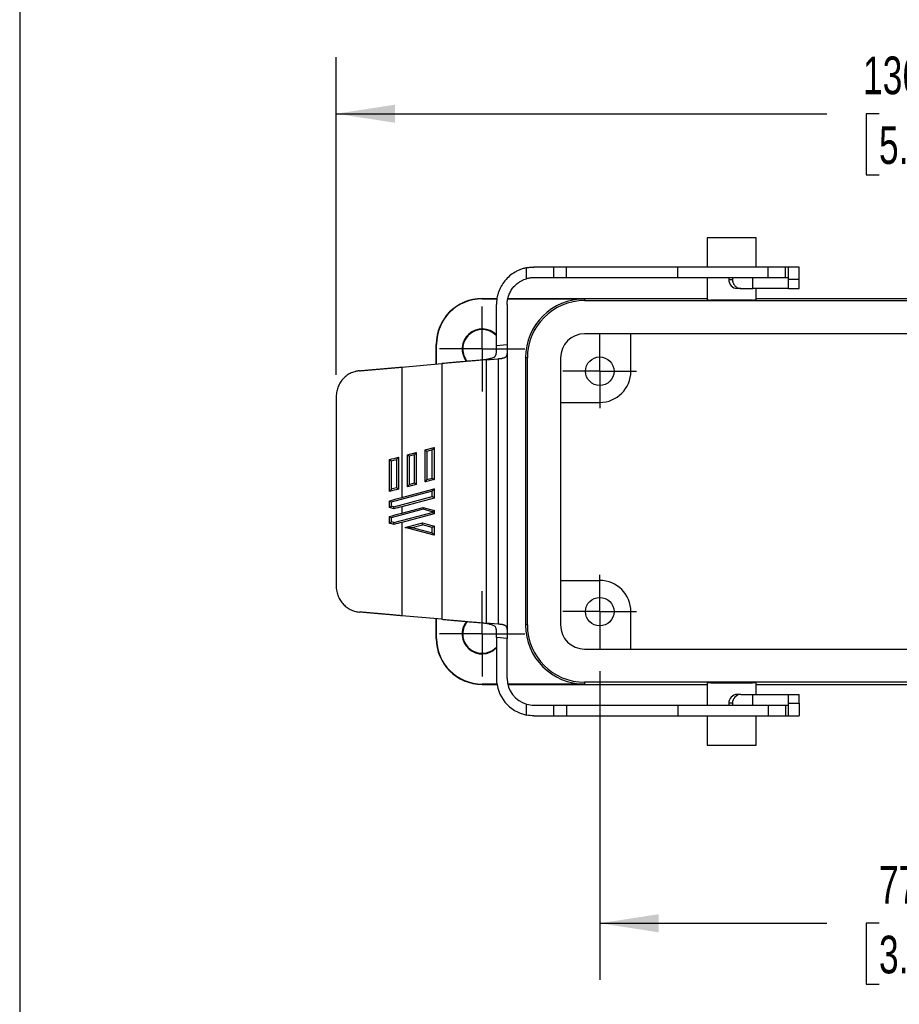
# Model space of a CAD drawing. Header units: millimetres. Extents: x 13 to 546, y 13 to 419.
# Tile 2 of 8: x 13 to 111, y 117 to 227. Entities that reach past the tile are written whole.
import ezdxf

# ---------------------------------------------------------------- set-up
doc = ezdxf.new("R2010")
doc.units = ezdxf.units.MM
doc.header["$LTSCALE"] = 2
doc.linetypes.add('SLD-Center', pattern=[19.05, 15.24, -1.27, 1.27, -1.27])
doc.linetypes.add('SLD-Solid', pattern=[0])
doc.layers.add('CENTER', color=40, linetype='SLD-Center')
doc.layers.add('DIMENSIONS', color=140, linetype='SLD-Solid', lineweight=25)
doc.layers.add('TEXT', color=140, linetype='SLD-Solid', lineweight=25)
doc.styles.add('SLDTEXTSTYLE0', font='TXT', dxfattribs={"width": 0.7})
doc.dimstyles.new('SLDDIMSTYLE1', dxfattribs={"dimtxt": 4.316016, "dimasz": 6.604, "dimexe": 0, "dimexo": 0.0625, "dimgap": 1.079004, "dimtad": 0, "dimtih": 1, "dimtoh": 1, "dimrnd": 1e-09, "dimzin": 12, "dimdsep": 46, "dimtxsty": 'SLDTEXTSTYLE0', "dimsah": 1, "dimcen": 0.09, "dimadec": 0, "dimazin": 3, "dimtfac": 1, "dimtofl": 0, "dimtmove": 0, "dimatfit": 3, "dimfxl": 0, "dimfrac": 2, "dimtolj": 1, "dimtzin": 12, "dimarcsym": 0})

# ---------------------------------------------------------------- blocks, each defined once
blk = doc.blocks.new('_D_1')
at = {"layer": 'DIMENSIONS'}
for p, q in [((77.83, 154.26), (77.83, 119.59)), ((155.33, 154.26), (155.33, 119.59)), ((77.83, 125.94), (103.34, 125.94)), ((109.18, 125.94), (107.73, 125.94)), ((107.73, 125.94), (107.73, 119.08)), ((122.01, 125.94), (123.46, 125.94)), ((123.46, 125.94), (123.46, 119.08)), ((155.33, 125.94), (127.86, 125.94)), ((107.73, 119.08), (109.18, 119.08)), ((123.46, 119.08), (122.01, 119.08))]:
    blk.add_line(p, q, dxfattribs=at)
for points in [[(77.83, 125.94), (84.43, 124.92), (84.43, 126.95)], [(155.33, 125.94), (148.72, 126.95), (148.72, 124.92)]]:
    blk.add_solid(points, dxfattribs=at)
at = {"layer": 'DIMENSIONS', "char_height": 4.233, "attachment_point": 1, "style": 'SLDTEXTSTYLE0'}
for s, insert in [('77.5', (109.18, 132.36)), ('3.05', (109.18, 124.54))]:
    blk.add_mtext(s, dxfattribs=dict(at, insert=insert))
blk = doc.blocks.new('_D_3')
at = {"layer": 'DIMENSIONS'}
for p, q in [((48.23, 187.53), (48.23, 223.21)), ((184.93, 187.53), (184.93, 223.21)), ((48.23, 216.86), (103.34, 216.86)), ((109.18, 216.86), (107.73, 216.86)), ((107.73, 216.86), (107.73, 210)), ((122.01, 216.86), (123.46, 216.86)), ((123.46, 216.86), (123.46, 210)), ((184.93, 216.86), (127.86, 216.86)), ((107.73, 210), (109.18, 210)), ((123.46, 210), (122.01, 210))]:
    blk.add_line(p, q, dxfattribs=at)
for points in [[(48.23, 216.86), (54.83, 215.85), (54.83, 217.88)], [(184.93, 216.86), (178.32, 217.88), (178.32, 215.85)]]:
    blk.add_solid(points, dxfattribs=at)
at = {"layer": 'DIMENSIONS', "char_height": 4.233, "attachment_point": 1, "style": 'SLDTEXTSTYLE0'}
for s, insert in [('136.7', (107.39, 223.29)), ('5.38', (109.18, 215.46))]:
    blk.add_mtext(s, dxfattribs=dict(at, insert=insert))
blk = doc.blocks.new('SW_CENTERMARKSYMBOL_2')
at = {"layer": 'CENTER', "color": 0}
for p, q in [((0, 2.54), (0, 4.14)), ((0, 0), (0, 2.54)), ((-2.54, 0), (-4.14, 0)), ((0, 0), (-2.54, 0)), ((0, 0), (0, -2.54)), ((0, 0), (2.54, 0)), ((2.54, 0), (4.14, 0)), ((0, -2.54), (0, -4.14))]:
    blk.add_line(p, q, dxfattribs=at)
blk = doc.blocks.new('SW_CENTERMARKSYMBOL_3')
at = {"layer": 'CENTER', "color": 0}
for p, q in [((0, 2.54), (0, 4.14)), ((0, 0), (0, 2.54)), ((-2.54, 0), (-4.14, 0)), ((0, 0), (-2.54, 0)), ((0, 0), (0, -2.54)), ((0, 0), (2.54, 0)), ((2.54, 0), (4.14, 0)), ((0, -2.54), (0, -4.14))]:
    blk.add_line(p, q, dxfattribs=at)
blk = doc.blocks.new('SW_CENTERMARKSYMBOL_4')
at = {"layer": 'CENTER', "color": 0}
for p, q in [((0, 2.54), (0, 4.79)), ((0, 0), (0, 2.54)), ((-2.54, 0), (-4.79, 0)), ((0, 0), (-2.54, 0)), ((0, 0), (0, -2.54)), ((0, 0), (2.54, 0)), ((2.54, 0), (4.79, 0)), ((0, -2.54), (0, -4.79))]:
    blk.add_line(p, q, dxfattribs=at)
blk = doc.blocks.new('SW_CENTERMARKSYMBOL_5')
at = {"layer": 'CENTER', "color": 0}
for p, q in [((0, 2.54), (0, 4.79)), ((0, 0), (0, 2.54)), ((-2.54, 0), (-4.79, 0)), ((0, 0), (-2.54, 0)), ((0, 0), (0, -2.54)), ((0, 0), (2.54, 0)), ((2.54, 0), (4.79, 0)), ((0, -2.54), (0, -4.79))]:
    blk.add_line(p, q, dxfattribs=at)

msp = doc.modelspace()

# ---------------------------------------------------------------- linework, layer by layer
for p, q in [((89.876, 202.939), (89.876, 199.639)), ((92.626, 202.939), (89.876, 202.939)), ((95.376, 202.939), (92.626, 202.939)), ((95.376, 199.639), (95.376, 202.939)), ((69.618, 198.328), (69.618, 199.56)), ((72.618, 199.639), (72.618, 198.439)), ((74.085, 199.639), (72.618, 199.639)), ((74.085, 198.439), (74.085, 199.639)), ((86.585, 198.439), (86.585, 199.639)), ((96.741, 199.639), (86.585, 199.639)), ((96.741, 198.439), (96.741, 199.639)), ((98.673, 198.439), (98.673, 199.639)), ((99.026, 199.639), (98.673, 199.639)), ((99.026, 198.439), (99.026, 199.639)), ((100.226, 199.639), (99.026, 199.639)), ((100.226, 198.239), (100.226, 199.639)), ((74.085, 198.439), (72.618, 198.439)), ((96.741, 198.439), (86.585, 198.439)), ((89.876, 198.439), (89.876, 195.951)), ((92.316, 198.439), (92.316, 198.239)), ((92.316, 198.239), (92.726, 198.239)), ((92.726, 198.439), (92.726, 198.239)), ((95, 197.239), (95, 198.439)), ((99.026, 198.439), (98.673, 198.439)), ((99.026, 198.239), (99.026, 198.439)), ((100.226, 198.239), (99.026, 198.239)), ((93.666, 197.239), (93.255, 197.239)), ((93.666, 197.239), (95, 197.239)), ((95.376, 195.951), (95.376, 197.239)), ((99.026, 197.239), (100.226, 197.239)), ((64.626, 196.108), (64.626, 196.074)), ((64.626, 196.108), (66.283, 196.108)), ((64.626, 196.074), (66.28, 196.074)), ((67.53, 196.074), (76.126, 196.074)), ((67.535, 196.108), (89.876, 196.108)), ((76.126, 196.074), (76.126, 195.868)), ((76.126, 195.868), (157.026, 195.868)), ((94.966, 195.939), (90.285, 195.939)), ((95.376, 196.108), (137.776, 196.108)), ((66.226, 190.84), (66.226, 195.439)), ((67.426, 195.439), (67.426, 190.945)), ((157.026, 192.143), (76.126, 192.143)), ((81.326, 187.939), (81.326, 192.143)), ((59.456, 190.939), (59.491, 190.939)), ((59.456, 188.742), (59.456, 190.939)), ((59.491, 188.745), (59.491, 190.939)), ((66.226, 190.84), (67.426, 190.945)), ((67.426, 190.283), (67.426, 158.595)), ((65.082, 189.234), (66.426, 189.351)), ((65.082, 189.234), (65.082, 159.644)), ((66.426, 189.351), (66.426, 159.526)), ((69.696, 189.439), (69.491, 189.439)), ((69.491, 189.439), (69.491, 159.439)), ((69.696, 159.439), (69.696, 189.439)), ((73.422, 189.439), (73.422, 159.439)), ((55.592, 188.404), (60.082, 188.796)), ((55.592, 188.404), (55.592, 173.761)), ((60.082, 188.796), (60.082, 160.081)), ((48.226, 184.988), (48.226, 163.889)), ((73.422, 184.439), (77.826, 184.439)), ((58.226, 179.093), (59.226, 179.361)), ((59.226, 179.361), (59.226, 175.77)), ((55.226, 178.29), (55.226, 174.698)), ((56.226, 178.558), (57.226, 178.825)), ((56.226, 174.966), (56.226, 178.558)), ((57.026, 178.565), (56.426, 178.404)), ((56.426, 178.404), (56.426, 175.227)), ((57.026, 175.388), (57.026, 178.565)), ((57.226, 178.825), (57.226, 175.234)), ((58.226, 175.502), (58.226, 179.093)), ((59.026, 179.101), (58.426, 178.94)), ((58.426, 178.94), (58.426, 175.763)), ((59.026, 175.924), (59.026, 179.101)), ((54.226, 174.43), (54.226, 178.022)), ((54.419, 177.871), (54.419, 174.686)), ((55.026, 174.852), (55.026, 178.029)), ((58.426, 175.763), (59.026, 175.924)), ((55.592, 173.761), (59.226, 174.735)), ((57.226, 175.234), (56.226, 174.966)), ((56.426, 175.227), (57.026, 175.388)), ((59.226, 175.77), (58.226, 175.502)), ((59.226, 174.735), (59.226, 173.7)), ((59.026, 174.474), (54.419, 173.24)), ((54.707, 172.696), (59.026, 173.853)), ((59.226, 173.7), (55.592, 172.726)), ((59.026, 173.853), (59.026, 174.474)), ((54.226, 172.619), (54.226, 173.389)), ((54.419, 173.24), (54.419, 172.77)), ((55.592, 172.726), (55.592, 171.998)), ((55.592, 171.998), (58, 172.643)), ((58, 172.643), (59.226, 172.315)), ((54.226, 170.856), (54.226, 171.625)), ((58, 172.436), (54.419, 171.477)), ((54.419, 171.477), (54.419, 171.007)), ((54.707, 170.933), (59.026, 172.09)), ((59.226, 171.936), (55.592, 170.963)), ((59.026, 172.161), (58, 172.436)), ((59.026, 172.09), (59.026, 172.161)), ((59.226, 172.315), (59.226, 171.936)), ((55.592, 170.963), (55.592, 160.474)), ((55.977, 170.387), (57.909, 170.904)), ((59.226, 169.516), (55.977, 170.387)), ((56.75, 170.387), (57.909, 170.697)), ((56.75, 170.387), (59.026, 169.777)), ((57.909, 170.904), (59.226, 170.551)), ((59.026, 170.398), (57.909, 170.697)), ((59.026, 169.777), (59.026, 170.398)), ((59.226, 170.551), (59.226, 169.516)), ((73.422, 164.439), (77.826, 164.439)), ((60.082, 160.081), (55.592, 160.474)), ((81.326, 156.735), (81.326, 160.939)), ((59.456, 157.939), (59.456, 160.136)), ((59.491, 157.939), (59.491, 160.133)), ((66.426, 159.526), (65.082, 159.644)), ((69.696, 159.439), (69.491, 159.439)), ((59.491, 157.939), (59.456, 157.939)), ((67.426, 157.933), (66.226, 158.038)), ((66.226, 158.038), (66.226, 153.439)), ((67.426, 153.439), (67.426, 157.933)), ((76.126, 156.735), (157.026, 156.735)), ((64.626, 152.804), (64.626, 152.769)), ((66.274, 152.804), (64.626, 152.804)), ((64.626, 152.769), (66.279, 152.769)), ((76.126, 152.804), (67.494, 152.804)), ((67.501, 152.769), (89.876, 152.769)), ((76.126, 153.009), (76.126, 152.804)), ((157.026, 153.009), (76.126, 153.009)), ((89.876, 152.926), (89.876, 150.439)), ((90.285, 152.939), (94.966, 152.939)), ((95.376, 151.639), (95.376, 152.926)), ((95.376, 152.769), (137.776, 152.769)), ((93.666, 151.639), (93.255, 151.639)), ((93.666, 151.639), (95, 151.639)), ((95, 150.439), (95, 151.639)), ((95, 151.639), (99.026, 151.639)), ((99.026, 151.639), (100.226, 151.639)), ((99.026, 150.639), (99.026, 151.639)), ((100.226, 150.639), (100.226, 151.639)), ((69.618, 149.317), (69.618, 150.55)), ((70.426, 150.439), (72.618, 150.439)), ((72.618, 150.439), (72.618, 149.239)), ((72.618, 150.439), (74.085, 150.439)), ((74.085, 150.439), (74.085, 149.239)), ((74.085, 150.439), (86.585, 150.439)), ((86.585, 150.439), (86.585, 149.239)), ((86.585, 150.439), (96.741, 150.439)), ((92.316, 150.639), (92.316, 150.439)), ((92.726, 150.639), (92.316, 150.639)), ((92.726, 150.639), (92.726, 150.439)), ((96.741, 150.439), (96.741, 149.239)), ((96.741, 150.439), (98.673, 150.439)), ((98.673, 150.439), (98.673, 149.239)), ((98.673, 150.439), (99.026, 150.439)), ((99.026, 150.639), (100.226, 150.639)), ((99.026, 150.439), (99.026, 150.639)), ((99.026, 149.239), (99.026, 150.439)), ((100.226, 150.639), (100.226, 149.239)), ((70.426, 149.239), (72.618, 149.239)), ((72.618, 149.239), (74.085, 149.239)), ((74.085, 149.239), (86.585, 149.239)), ((86.585, 149.239), (96.741, 149.239)), ((89.876, 149.239), (89.876, 145.939)), ((95.376, 145.939), (95.376, 149.239)), ((96.741, 149.239), (98.673, 149.239)), ((98.673, 149.239), (99.026, 149.239)), ((99.026, 149.239), (100.226, 149.239)), ((89.876, 145.939), (95.376, 145.939))]:
    msp.add_line(p, q)
for centre in [(77.826, 187.939), (77.826, 160.939)]:
    msp.add_circle(centre, 1.6)
for centre, radius, start, end in [((64.626, 190.939), 5.17, 90, 180), ((64.626, 190.939), 5.135, 90, 180), ((76.126, 189.439), 6.635, 90, 180), ((76.126, 189.439), 6.43, 90, 180), ((64.626, 190.439), 2.25, 44.67567, 219.20388), ((64.626, 190.439), 2.18, 42.7881, 180), ((76.126, 189.439), 2.704, 90, 180), ((64.626, 190.439), 2.18, 180, 220.21445), ((77.826, 187.939), 3.5, 270, 0), ((77.826, 160.939), 3.5, 0, 90), ((64.626, 158.439), 2.25, 141.213, 315.32433), ((64.626, 158.439), 2.18, 140.13675, 180), ((76.126, 159.439), 6.635, 180, 270), ((76.126, 159.439), 6.43, 180, 270), ((76.126, 159.439), 2.704, 180, 270), ((64.626, 158.439), 2.18, 180, 317.2119), ((64.626, 157.939), 5.17, 180, 270), ((64.626, 157.939), 5.135, 180, 270), ((70.426, 153.439), 4.2, 180, 258.91228), ((70.426, 153.439), 3, 180, 254.38117), ((93.287, 150.668), 0.971, 91.83611, 181.72535), ((93.697, 150.668), 0.971, 91.83611, 181.72535)]:
    msp.add_arc(centre, radius, start, end)
for centre, start_param, end_param in [((92.626, 195.951), 3.1415927, 3.6944675), ((92.626, 195.951), 5.7303104, 6.2831853), ((92.626, 152.926), 2.5887178, 3.1415927), ((92.626, 152.926), 0, 0.5528749)]:
    msp.add_ellipse(centre, major_axis=(2.75, 0), ratio=0.0087269, start_param=start_param, end_param=end_param)
for points, knots in [([(69.618, 199.56), (69.552, 199.547), (69.421, 199.519), (69.228, 199.466), (69.038, 199.405), (68.851, 199.335), (68.667, 199.255), (68.487, 199.167), (68.153, 198.982), (67.69, 198.656), (67.166, 198.122), (66.742, 197.505), (66.491, 196.942), (66.351, 196.48), (66.279, 196.138), (66.234, 195.79), (66.228, 195.556), (66.226, 195.439)], [0, 0, 0, 0, 0.03483437, 0.06947417, 0.10399814, 0.13848583, 0.17301705, 0.20767129, 0.24252721, 0.37123, 0.5000229, 0.62872571, 0.75751863, 0.81833578, 0.87873724, 0.9391498, 1, 1, 1, 1]), ([(69.618, 199.56), (69.672, 199.57), (69.779, 199.59), (69.941, 199.612), (70.103, 199.627), (70.265, 199.637), (70.372, 199.638), (70.426, 199.639)], [0, 0, 0, 0, 0.2011404, 0.4015651, 0.601419, 0.8008482, 1, 1, 1, 1]), ([(86.585, 199.639), (84.403, 199.639), (82.222, 199.639), (78.007, 199.639), (75.974, 199.639), (74.085, 199.639)], [0, 0, 0, 0, 0.5, 0.5, 1, 1, 1, 1]), ([(98.673, 199.639), (98.56, 199.639), (98.304, 199.639), (97.612, 199.639), (97.177, 199.639), (96.741, 199.639)], [0, 0, 0, 0, 0.5, 0.5, 1, 1, 1, 1]), ([(67.426, 195.439), (67.426, 195.492), (67.428, 195.597), (67.441, 195.754), (67.461, 195.911), (67.49, 196.065), (67.527, 196.219), (67.605, 196.48), (67.755, 196.837), (68.025, 197.26), (68.36, 197.634), (68.705, 197.908), (69.029, 198.1), (69.316, 198.234), (69.517, 198.297), (69.618, 198.328)], [0, 0, 0, 0, 0.0407347, 0.0812508, 0.1216609, 0.1620785, 0.202617, 0.2433888, 0.3716468, 0.5000411, 0.6282992, 0.7566935, 0.8379174, 0.9187166, 1, 1, 1, 1]), ([(70.426, 198.439), (70.371, 198.438), (70.262, 198.436), (70.099, 198.422), (69.937, 198.4), (69.777, 198.37), (69.671, 198.342), (69.618, 198.328)], [0, 0, 0, 0, 0.2010791, 0.401022, 0.6004234, 0.799883, 1, 1, 1, 1]), ([(72.618, 198.439), (72.55, 198.439), (72.415, 198.439), (72.206, 198.439), (71.994, 198.439), (71.778, 198.439), (71.51, 198.439), (71.188, 198.439), (70.81, 198.439), (70.554, 198.439), (70.426, 198.439)], [0, 0, 0, 0, 0.1001193, 0.2000304, 0.2998844, 0.3998331, 0.5000273, 0.6667499, 0.8331733, 1, 1, 1, 1]), ([(86.585, 198.439), (86.429, 198.439), (86.119, 198.439), (85.654, 198.439), (85.189, 198.439), (84.725, 198.439), (84.261, 198.439), (83.798, 198.439), (82.946, 198.439), (81.711, 198.439), (80.11, 198.439), (78.536, 198.439), (77.256, 198.439), (76.256, 198.439), (75.52, 198.439), (74.794, 198.439), (74.322, 198.439), (74.085, 198.439)], [0, 0, 0, 0, 0.0355897, 0.0711502, 0.1066938, 0.142233, 0.17778, 0.2133473, 0.248947, 0.3744547, 0.5000037, 0.6255113, 0.7510603, 0.8133206, 0.8755199, 0.9377243, 1, 1, 1, 1]), ([(92.316, 198.239), (92.316, 197.977), (92.417, 197.717), (92.765, 197.347), (93.009, 197.239), (93.255, 197.239)], [0, 0, 0, 0, 0.5, 0.5, 1, 1, 1, 1]), ([(92.726, 198.239), (92.727, 198.207), (92.728, 198.144), (92.741, 198.051), (92.762, 197.96), (92.802, 197.836), (92.875, 197.686), (92.997, 197.527), (93.146, 197.397), (93.313, 197.306), (93.489, 197.249), (93.607, 197.242), (93.666, 197.239)], [0, 0, 0, 0, 0.060259, 0.1200207, 0.1798243, 0.2402078, 0.3699983, 0.5001303, 0.629921, 0.7600531, 0.8799433, 1, 1, 1, 1]), ([(98.673, 198.439), (98.661, 198.439), (98.637, 198.439), (98.592, 198.439), (98.541, 198.439), (98.481, 198.439), (98.379, 198.439), (98.214, 198.439), (97.964, 198.439), (97.68, 198.439), (97.407, 198.439), (97.163, 198.439), (96.953, 198.439), (96.812, 198.439), (96.741, 198.439)], [0, 0, 0, 0, 0.0488198, 0.0973579, 0.1458124, 0.1943824, 0.2432657, 0.3715492, 0.5000349, 0.6283185, 0.7568043, 0.8379793, 0.9187368, 1, 1, 1, 1]), ([(99.026, 197.239), (99.026, 197.24), (99.026, 197.241), (99.026, 197.255), (99.026, 197.277), (99.026, 197.319), (99.026, 197.397), (99.026, 197.527), (99.026, 197.686), (99.026, 197.863), (99.026, 198.05), (99.026, 198.176), (99.026, 198.239)], [0, 0, 0, 0, 0.060259, 0.1200207, 0.1798243, 0.2402078, 0.3699983, 0.5001303, 0.629921, 0.7600531, 0.8799433, 1, 1, 1, 1]), ([(100.226, 197.239), (100.226, 197.239), (100.226, 197.347), (100.226, 197.717), (100.226, 197.977), (100.226, 198.239)], [0, 0, 0, 0, 0.5, 0.5, 1, 1, 1, 1]), ([(99.026, 197.239), (99.025, 197.239), (99.023, 197.239), (99.006, 197.239), (98.98, 197.239), (98.931, 197.239), (98.842, 197.239), (98.693, 197.239), (98.505, 197.239), (98.209, 197.239), (97.763, 197.239), (97.234, 197.239), (96.778, 197.239), (96.418, 197.239), (96.053, 197.239), (95.692, 197.239), (95.337, 197.239), (95.112, 197.239), (95, 197.239)], [0, 0, 0, 0, 0.0308565, 0.061616, 0.0923867, 0.1232765, 0.1866676, 0.2501485, 0.3135396, 0.3770205, 0.5000266, 0.6230328, 0.6864239, 0.7499048, 0.8132959, 0.8767767, 0.9383661, 1, 1, 1, 1]), ([(66.226, 190.178), (66.226, 190.213), (66.226, 190.282), (66.226, 190.39), (66.226, 190.5), (66.226, 190.611), (66.226, 190.725), (66.226, 190.801), (66.226, 190.84)], [0, 0, 0, 0, 0.1682247, 0.334541, 0.4999054, 0.6652911, 0.8316708, 1, 1, 1, 1]), ([(67.426, 190.283), (67.426, 190.249), (67.425, 190.182), (67.423, 190.087), (67.418, 189.996), (67.407, 189.882), (67.385, 189.753), (67.338, 189.629), (67.271, 189.532), (67.179, 189.462), (67.06, 189.413), (66.957, 189.4), (66.904, 189.393)], [0, 0, 0, 0, 0.06259134, 0.12489781, 0.18727053, 0.25005951, 0.37406542, 0.49970414, 0.61568521, 0.73655316, 0.86413858, 1, 1, 1, 1]), ([(67.426, 190.945), (67.426, 190.906), (67.426, 190.83), (67.426, 190.716), (67.426, 190.605), (67.426, 190.495), (67.426, 190.387), (67.426, 190.318), (67.426, 190.283)], [0, 0, 0, 0, 0.1683292, 0.3347089, 0.5000946, 0.665459, 0.8317753, 1, 1, 1, 1]), ([(65.082, 189.234), (64.996, 189.226), (64.821, 189.211), (64.549, 189.187), (64.266, 189.162), (63.971, 189.136), (63.663, 189.11), (63.343, 189.082), (63.012, 189.053), (62.662, 189.022), (62.275, 188.988), (61.83, 188.949), (61.312, 188.904), (60.721, 188.852), (60.303, 188.816), (60.082, 188.796)], [0, 0, 0, 0, 0.0567022, 0.1150572, 0.175065, 0.2367257, 0.3000393, 0.365006, 0.4316257, 0.4998986, 0.5733626, 0.6601059, 0.7601273, 0.8734258, 1, 1, 1, 1]), ([(65.826, 189.45), (65.766, 189.429), (65.645, 189.386), (65.461, 189.333), (65.273, 189.287), (65.082, 189.249), (64.888, 189.219), (64.757, 189.206), (64.692, 189.2)], [0, 0, 0, 0, 0.16289455, 0.32695318, 0.49243981, 0.65961159, 0.82871798, 1, 1, 1, 1]), ([(65.826, 189.45), (65.85, 189.46), (65.9, 189.479), (65.965, 189.515), (66.024, 189.556), (66.076, 189.605), (66.119, 189.661), (66.159, 189.732), (66.192, 189.822), (66.213, 189.929), (66.224, 190.048), (66.225, 190.133), (66.226, 190.178)], [0, 0, 0, 0, 0.0805139, 0.1608216, 0.2419591, 0.3249312, 0.410678, 0.5000522, 0.6195102, 0.7496191, 0.8658603, 1, 1, 1, 1]), ([(66.426, 189.351), (66.461, 189.354), (66.531, 189.361), (66.632, 189.369), (66.728, 189.378), (66.819, 189.386), (66.875, 189.391), (66.904, 189.393)], [0, 0, 0, 0, 0.2008544, 0.40051924, 0.59975531, 0.79932829, 1, 1, 1, 1]), ([(50.84, 187.988), (50.982, 188), (51.264, 188.025), (51.691, 188.062), (52.119, 188.1), (52.549, 188.137), (52.98, 188.175), (53.412, 188.213), (53.845, 188.251), (54.28, 188.289), (54.716, 188.327), (55.154, 188.365), (55.446, 188.391), (55.592, 188.404)], [0, 0, 0, 0, 0.0912778, 0.1823306, 0.2732083, 0.3639615, 0.4546407, 0.5452966, 0.6359799, 0.7267415, 0.8176318, 0.9087013, 1, 1, 1, 1]), ([(50.84, 187.988), (50.795, 187.983), (50.706, 187.974), (50.572, 187.952), (50.44, 187.925), (50.266, 187.879), (50.053, 187.808), (49.726, 187.66), (49.346, 187.418), (48.954, 187.041), (48.635, 186.596), (48.441, 186.175), (48.33, 185.821), (48.27, 185.547), (48.232, 185.269), (48.228, 185.082), (48.226, 184.988)], [0, 0, 0, 0, 0.03116146, 0.06234285, 0.09360983, 0.1250275, 0.1877229, 0.24987891, 0.37501116, 0.49952049, 0.62463211, 0.74921573, 0.81233526, 0.87480375, 0.93717365, 1, 1, 1, 1]), ([(59.226, 179.361), (59.225, 179.361), (59.224, 179.36), (59.217, 179.35), (59.205, 179.334), (59.188, 179.312), (59.159, 179.274), (59.103, 179.204), (59.055, 179.139), (59.026, 179.101)], [0, 0, 0, 0, 0.07181246, 0.14807805, 0.23116841, 0.32292751, 0.42472933, 0.65450403, 1, 1, 1, 1]), ([(55.026, 178.029), (55.034, 178.04), (55.055, 178.067), (55.097, 178.122), (55.141, 178.179), (55.178, 178.227), (55.202, 178.259), (55.221, 178.283), (55.224, 178.288), (55.226, 178.29)], [0, 0, 0, 0, 0.09614833, 0.24928769, 0.49825837, 0.63504762, 0.74928027, 0.88238856, 1, 1, 1, 1]), ([(56.226, 178.558), (56.226, 178.557), (56.228, 178.556), (56.239, 178.547), (56.258, 178.533), (56.29, 178.508), (56.345, 178.465), (56.396, 178.427), (56.426, 178.404)], [0, 0, 0, 0, 0.106239, 0.2177626, 0.3365386, 0.4641996, 0.6833521, 1, 1, 1, 1]), ([(57.226, 178.825), (57.225, 178.825), (57.224, 178.824), (57.217, 178.814), (57.205, 178.798), (57.188, 178.776), (57.159, 178.738), (57.103, 178.668), (57.055, 178.604), (57.026, 178.565)], [0, 0, 0, 0, 0.0718128, 0.1480786, 0.2311692, 0.3229284, 0.4247303, 0.6545047, 1, 1, 1, 1]), ([(58.226, 179.093), (58.226, 179.093), (58.228, 179.092), (58.239, 179.083), (58.258, 179.068), (58.29, 179.044), (58.345, 179.001), (58.396, 178.963), (58.426, 178.94)], [0, 0, 0, 0, 0.1062392, 0.2177631, 0.3365392, 0.4642002, 0.6833525, 1, 1, 1, 1]), ([(54.226, 178.022), (54.229, 178.019), (54.236, 178.014), (54.253, 178.001), (54.275, 177.983), (54.301, 177.963), (54.33, 177.94), (54.358, 177.918), (54.389, 177.894), (54.409, 177.878), (54.419, 177.871)], [0, 0, 0, 0, 0.1080937, 0.2273054, 0.3581886, 0.5006392, 0.6130005, 0.7503148, 0.8762818, 1, 1, 1, 1]), ([(59.026, 175.924), (59.039, 175.914), (59.063, 175.895), (59.097, 175.868), (59.125, 175.847), (59.148, 175.829), (59.18, 175.805), (59.216, 175.777), (59.223, 175.773), (59.226, 175.77)], [0, 0, 0, 0, 0.1392121, 0.2625938, 0.370192, 0.4620821, 0.5383912, 0.7835604, 1, 1, 1, 1]), ([(55.226, 174.698), (55.225, 174.699), (55.222, 174.701), (55.209, 174.711), (55.187, 174.727), (55.161, 174.749), (55.129, 174.773), (55.093, 174.8), (55.057, 174.828), (55.034, 174.846), (55.026, 174.852)], [0, 0, 0, 0, 0.1090097, 0.2287268, 0.3593279, 0.5000655, 0.6103039, 0.7502583, 0.9153048, 1, 1, 1, 1]), ([(56.226, 174.966), (56.226, 174.967), (56.227, 174.968), (56.235, 174.978), (56.247, 174.994), (56.263, 175.015), (56.293, 175.054), (56.348, 175.124), (56.396, 175.188), (56.426, 175.227)], [0, 0, 0, 0, 0.0718128, 0.1480786, 0.2311692, 0.3229284, 0.4247303, 0.6545047, 1, 1, 1, 1]), ([(57.026, 175.388), (57.039, 175.378), (57.063, 175.359), (57.097, 175.332), (57.125, 175.311), (57.148, 175.293), (57.18, 175.269), (57.216, 175.241), (57.223, 175.237), (57.226, 175.234)], [0, 0, 0, 0, 0.139212, 0.2625937, 0.3701918, 0.4620819, 0.538391, 0.7835603, 1, 1, 1, 1]), ([(58.226, 175.502), (58.226, 175.503), (58.227, 175.504), (58.235, 175.514), (58.247, 175.529), (58.263, 175.551), (58.293, 175.59), (58.348, 175.66), (58.396, 175.724), (58.426, 175.763)], [0, 0, 0, 0, 0.0718129, 0.1480788, 0.2311695, 0.3229287, 0.4247306, 0.6545049, 1, 1, 1, 1]), ([(59.226, 174.735), (59.225, 174.734), (59.224, 174.733), (59.217, 174.723), (59.205, 174.708), (59.188, 174.686), (59.159, 174.647), (59.103, 174.578), (59.055, 174.513), (59.026, 174.474)], [0, 0, 0, 0, 0.0718126, 0.1480783, 0.2311688, 0.3229279, 0.4247298, 0.6545043, 1, 1, 1, 1]), ([(54.419, 174.686), (54.41, 174.674), (54.391, 174.65), (54.363, 174.613), (54.336, 174.577), (54.304, 174.534), (54.272, 174.491), (54.242, 174.452), (54.231, 174.437), (54.226, 174.43)], [0, 0, 0, 0, 0.12355032, 0.24941724, 0.37608779, 0.49861737, 0.69831955, 0.86433022, 1, 1, 1, 1]), ([(54.226, 173.389), (54.325, 173.417), (54.576, 173.487), (55.032, 173.611), (55.388, 173.707), (55.592, 173.761)], [0, 0, 0, 0, 0.2193673, 0.5527, 1, 1, 1, 1]), ([(59.226, 173.7), (59.225, 173.7), (59.224, 173.701), (59.212, 173.71), (59.193, 173.725), (59.161, 173.749), (59.107, 173.792), (59.056, 173.83), (59.026, 173.853)], [0, 0, 0, 0, 0.106239, 0.2177627, 0.3365387, 0.4641997, 0.6833521, 1, 1, 1, 1]), ([(54.226, 173.389), (54.229, 173.386), (54.235, 173.381), (54.251, 173.369), (54.271, 173.353), (54.302, 173.33), (54.351, 173.292), (54.394, 173.259), (54.419, 173.24)], [0, 0, 0, 0, 0.1053195, 0.2181637, 0.3395383, 0.470252, 0.6880186, 1, 1, 1, 1]), ([(54.419, 172.77), (54.409, 172.762), (54.389, 172.747), (54.359, 172.724), (54.33, 172.701), (54.293, 172.671), (54.251, 172.639), (54.234, 172.625), (54.226, 172.619)], [0, 0, 0, 0, 0.1236056, 0.2502063, 0.3765021, 0.5004342, 0.7732388, 1, 1, 1, 1]), ([(54.707, 172.49), (54.707, 172.492), (54.707, 172.496), (54.707, 172.51), (54.707, 172.53), (54.707, 172.566), (54.708, 172.622), (54.707, 172.672), (54.707, 172.696)], [0, 0, 0, 0, 0.1147172, 0.2373723, 0.3666146, 0.5005221, 0.7582068, 1, 1, 1, 1]), ([(58, 172.643), (58, 172.643), (58, 172.641), (57.999, 172.629), (57.999, 172.61), (58, 172.578), (57.999, 172.522), (57.999, 172.468), (58, 172.436)], [0, 0, 0, 0, 0.1181311, 0.239942, 0.3657165, 0.4957127, 0.7070461, 1, 1, 1, 1]), ([(54.226, 171.625), (54.325, 171.653), (54.576, 171.724), (55.032, 171.848), (55.388, 171.943), (55.592, 171.998)], [0, 0, 0, 0, 0.2193673, 0.5527, 1, 1, 1, 1]), ([(54.226, 171.625), (54.229, 171.623), (54.235, 171.618), (54.251, 171.606), (54.271, 171.59), (54.302, 171.567), (54.351, 171.529), (54.394, 171.496), (54.419, 171.477)], [0, 0, 0, 0, 0.1053195, 0.2181638, 0.3395383, 0.470252, 0.6880186, 1, 1, 1, 1]), ([(59.226, 172.315), (59.225, 172.314), (59.223, 172.313), (59.212, 172.304), (59.193, 172.29), (59.162, 172.265), (59.106, 172.224), (59.055, 172.184), (59.026, 172.161)], [0, 0, 0, 0, 0.1062392, 0.217763, 0.3365391, 0.4642002, 0.6833525, 1, 1, 1, 1]), ([(59.226, 171.936), (59.225, 171.937), (59.224, 171.938), (59.212, 171.947), (59.193, 171.961), (59.161, 171.986), (59.107, 172.029), (59.056, 172.067), (59.026, 172.09)], [0, 0, 0, 0, 0.1062391, 0.2177628, 0.3365389, 0.4641999, 0.6833523, 1, 1, 1, 1]), ([(54.419, 171.007), (54.409, 170.999), (54.389, 170.983), (54.359, 170.96), (54.33, 170.938), (54.293, 170.908), (54.251, 170.876), (54.234, 170.862), (54.226, 170.856)], [0, 0, 0, 0, 0.1236055, 0.2502063, 0.376502, 0.5004341, 0.7732385, 1, 1, 1, 1]), ([(54.707, 170.727), (54.707, 170.729), (54.707, 170.733), (54.707, 170.746), (54.707, 170.767), (54.707, 170.803), (54.708, 170.859), (54.707, 170.909), (54.707, 170.933)], [0, 0, 0, 0, 0.1147171, 0.2373722, 0.3666145, 0.5005221, 0.7582067, 1, 1, 1, 1]), ([(55.977, 170.387), (55.978, 170.387), (55.979, 170.387), (55.991, 170.387), (56.01, 170.386), (56.035, 170.386), (56.067, 170.386), (56.106, 170.387), (56.152, 170.387), (56.223, 170.387), (56.328, 170.387), (56.455, 170.387), (56.599, 170.387), (56.694, 170.387), (56.75, 170.387)], [0, 0, 0, 0, 0.022857, 0.04878489, 0.07972734, 0.11684852, 0.1608246, 0.21206106, 0.27081326, 0.33724995, 0.47929211, 0.65721248, 0.79774962, 1, 1, 1, 1]), ([(57.909, 170.697), (57.909, 170.711), (57.909, 170.737), (57.909, 170.772), (57.909, 170.801), (57.909, 170.825), (57.909, 170.858), (57.909, 170.895), (57.909, 170.901), (57.909, 170.904)], [0, 0, 0, 0, 0.1278722, 0.2424953, 0.3438713, 0.4320089, 0.5069281, 0.7612702, 1, 1, 1, 1]), ([(59.226, 170.551), (59.225, 170.551), (59.223, 170.55), (59.212, 170.541), (59.193, 170.527), (59.162, 170.502), (59.106, 170.46), (59.055, 170.421), (59.026, 170.398)], [0, 0, 0, 0, 0.1062391, 0.2177628, 0.3365389, 0.4641999, 0.6833523, 1, 1, 1, 1]), ([(59.226, 169.516), (59.225, 169.517), (59.224, 169.518), (59.217, 169.528), (59.205, 169.544), (59.188, 169.565), (59.158, 169.604), (59.105, 169.675), (59.056, 169.739), (59.026, 169.777)], [0, 0, 0, 0, 0.0718127, 0.1480785, 0.231169, 0.3229282, 0.42473, 0.6545045, 1, 1, 1, 1]), ([(48.226, 163.889), (48.226, 163.843), (48.227, 163.75), (48.237, 163.61), (48.252, 163.471), (48.28, 163.286), (48.329, 163.058), (48.44, 162.704), (48.634, 162.285), (48.952, 161.839), (49.344, 161.462), (49.724, 161.219), (50.051, 161.071), (50.307, 160.984), (50.57, 160.921), (50.75, 160.9), (50.84, 160.89)], [0, 0, 0, 0, 0.0311215, 0.0622873, 0.093566, 0.1250251, 0.1876724, 0.2498792, 0.3749445, 0.4995317, 0.6245711, 0.7492157, 0.8121828, 0.8746113, 0.937038, 1, 1, 1, 1]), ([(55.592, 160.474), (55.446, 160.487), (55.154, 160.512), (54.716, 160.551), (54.28, 160.589), (53.845, 160.627), (53.412, 160.665), (52.98, 160.703), (52.549, 160.74), (52.119, 160.778), (51.691, 160.815), (51.264, 160.853), (50.982, 160.877), (50.84, 160.89)], [0, 0, 0, 0, 0.0912987, 0.1823682, 0.2732585, 0.3640201, 0.4547034, 0.5453593, 0.6360385, 0.7267917, 0.8176694, 0.9087222, 1, 1, 1, 1]), ([(60.082, 160.081), (60.185, 160.072), (60.387, 160.055), (60.682, 160.029), (60.963, 160.004), (61.228, 159.981), (61.478, 159.959), (61.713, 159.939), (61.934, 159.919), (62.139, 159.901), (62.329, 159.885), (62.505, 159.869), (62.845, 159.84), (63.337, 159.797), (63.964, 159.742), (64.545, 159.691), (64.906, 159.659), (65.082, 159.644)], [0, 0, 0, 0, 0.05918736, 0.11563113, 0.16933129, 0.22028782, 0.26850069, 0.31396987, 0.35669536, 0.39667712, 0.43391514, 0.46840941, 0.50015991, 0.63503135, 0.76329505, 0.88495118, 1, 1, 1, 1]), ([(64.692, 159.678), (64.757, 159.671), (64.888, 159.658), (65.082, 159.628), (65.273, 159.591), (65.461, 159.545), (65.645, 159.492), (65.766, 159.449), (65.826, 159.428)], [0, 0, 0, 0, 0.171282, 0.3403884, 0.5075602, 0.6730468, 0.8371055, 1, 1, 1, 1]), ([(66.226, 158.699), (66.225, 158.73), (66.225, 158.789), (66.22, 158.87), (66.211, 158.96), (66.192, 159.055), (66.151, 159.168), (66.081, 159.274), (65.971, 159.366), (65.874, 159.407), (65.826, 159.428)], [0, 0, 0, 0, 0.0911488, 0.1744803, 0.2500885, 0.3800329, 0.4999865, 0.67521, 0.8392963, 1, 1, 1, 1]), ([(66.904, 159.484), (66.875, 159.487), (66.819, 159.492), (66.728, 159.5), (66.632, 159.508), (66.531, 159.517), (66.461, 159.523), (66.426, 159.526)], [0, 0, 0, 0, 0.20067171, 0.40024469, 0.59948076, 0.7991456, 1, 1, 1, 1]), ([(66.904, 159.484), (66.93, 159.482), (66.981, 159.476), (67.051, 159.462), (67.112, 159.442), (67.187, 159.409), (67.266, 159.351), (67.337, 159.252), (67.384, 159.126), (67.412, 158.971), (67.424, 158.795), (67.425, 158.661), (67.426, 158.595)], [0, 0, 0, 0, 0.065972, 0.129544, 0.1908561, 0.2500647, 0.3762782, 0.4995898, 0.6242866, 0.7493792, 0.8745039, 1, 1, 1, 1]), ([(66.226, 158.038), (66.226, 158.076), (66.226, 158.153), (66.226, 158.266), (66.226, 158.378), (66.226, 158.487), (66.226, 158.595), (66.226, 158.665), (66.226, 158.699)], [0, 0, 0, 0, 0.1683292, 0.3347089, 0.5000946, 0.665459, 0.8317753, 1, 1, 1, 1]), ([(67.426, 158.595), (67.426, 158.56), (67.426, 158.49), (67.426, 158.383), (67.426, 158.273), (67.426, 158.161), (67.426, 158.048), (67.426, 157.971), (67.426, 157.933)], [0, 0, 0, 0, 0.1682247, 0.334541, 0.4999054, 0.6652911, 0.8316708, 1, 1, 1, 1])]:
    msp.add_open_spline(points, degree=3, knots=knots)
for points in [[(72.618, 199.639), (71.945, 199.639), (71.196, 199.639), (70.426, 199.639)], [(54.226, 178.022), (54.558, 178.111), (54.892, 178.2), (55.226, 178.29)], [(54.419, 177.871), (54.622, 177.922), (54.824, 177.975), (55.026, 178.029)], [(55.026, 174.852), (54.823, 174.797), (54.621, 174.743), (54.419, 174.686)], [(55.226, 174.698), (54.892, 174.609), (54.558, 174.52), (54.226, 174.43)], [(54.707, 172.49), (54.547, 172.533), (54.386, 172.576), (54.226, 172.619)], [(54.707, 172.696), (54.611, 172.721), (54.515, 172.746), (54.419, 172.77)], [(55.592, 172.726), (55.297, 172.647), (55.002, 172.569), (54.707, 172.49)], [(54.707, 170.727), (54.547, 170.77), (54.386, 170.813), (54.226, 170.856)], [(54.707, 170.933), (54.611, 170.958), (54.515, 170.983), (54.419, 171.007)], [(55.592, 170.963), (55.297, 170.884), (55.002, 170.806), (54.707, 170.727)], [(69.618, 150.55), (69.883, 150.475), (70.153, 150.439), (70.426, 150.439)], [(70.426, 149.239), (70.155, 149.239), (69.886, 149.265), (69.618, 149.317)]]:
    msp.add_open_spline(points, degree=3)
at = {"layer": 'TEXT'}
msp.add_line((12.7, 419.1), (12.7, 12.7), dxfattribs=at)

# ---------------------------------------------------------------- block references
at = {"layer": 'CENTER'}
for name, p in [('SW_CENTERMARKSYMBOL_4', (64.626, 190.439)), ('SW_CENTERMARKSYMBOL_2', (77.826, 187.939)), ('SW_CENTERMARKSYMBOL_3', (77.826, 160.939)), ('SW_CENTERMARKSYMBOL_5', (64.626, 158.439))]:
    msp.add_blockref(name, p, dxfattribs=at)

# ---------------------------------------------------------------- dimensions: what is measured, and where the dimension line sits
at = {"layer": 'DIMENSIONS'}
for base, p1, p2, picture, middle in [((184.926, 216.863), (48.226, 184.988), (184.926, 184.988), '_D_3', (115.596, 216.863)), ((77.826, 125.939), (155.326, 156.799), (77.826, 156.799), '_D_1', (115.596, 125.939))]:
    dim = msp.add_linear_dim(base=base, p1=p1, p2=p2, dimstyle='SLDDIMSTYLE1', dxfattribs=at)
    dim.commit()
    dim.dimension.update_dxf_attribs({"geometry": picture, "text_midpoint": middle, "dimtype": 160})

doc.saveas('drawing.dxf')
